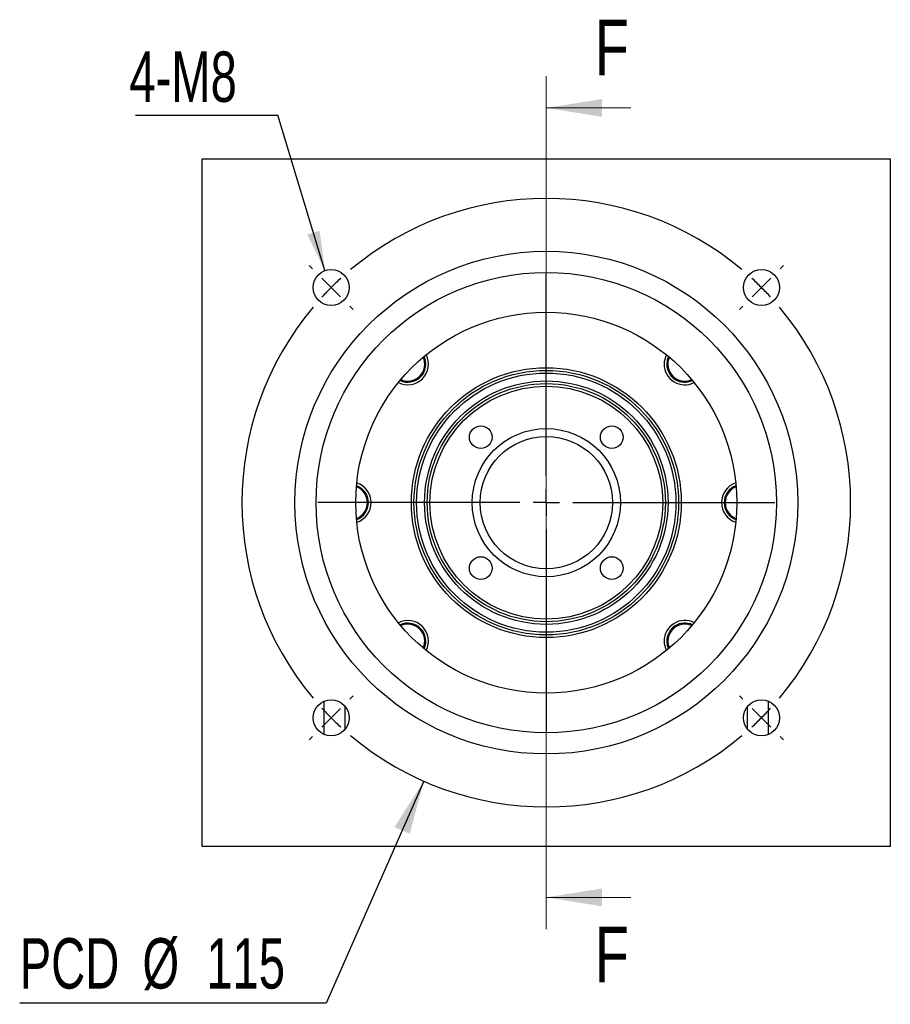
# Model space of a CAD drawing. Header units: millimetres. Extents: x 24 to 285, y 9 to 201.
# Tile 1 of 4: x 24 to 79, y 23 to 85. Entities that reach past the tile are written whole.
import ezdxf

# ---------------------------------------------------------------- set-up
doc = ezdxf.new("R2010")
doc.units = ezdxf.units.MM
doc.layers.add('圖層0', color=7, linetype='Continuous')
doc.styles.add('SLDTEXTSTYLE0', font='TXT', dxfattribs={"width": 0.7})
doc.styles.add('SLDTEXTSTYLE3', font='TXT', dxfattribs={"width": 0.75})
doc.dimstyles.new('SLDDIMSTYLE1', dxfattribs={"dimtxt": 3.389974, "dimasz": 2.5, "dimexe": 0, "dimexo": 0.0625, "dimgap": 0.847493, "dimtad": 0, "dimtih": 1, "dimtoh": 1, "dimlfac": 3, "dimrnd": 1e-09, "dimzin": 12, "dimdsep": 46, "dimtxsty": 'SLDTEXTSTYLE0', "dimsah": 1, "dimcen": 0, "dimadec": 0, "dimazin": 3, "dimtfac": 1, "dimtofl": 0, "dimtmove": 0, "dimatfit": 3, "dimfxl": 0, "dimfrac": 2, "dimtolj": 1, "dimtzin": 12, "dimarcsym": 0})
doc.dimstyles.new('SLDDIMSTYLE2', dxfattribs={"dimtxt": 0.18, "dimasz": 2.5, "dimexe": 0, "dimexo": 0.0625, "dimgap": 0, "dimtad": 0, "dimtih": 1, "dimtoh": 1, "dimdec": 0, "dimrnd": 1e-09, "dimzin": 0, "dimdsep": 46, "dimtxsty": 'Standard', "dimsah": 1, "dimcen": 0.09, "dimadec": 0, "dimazin": 0, "dimtfac": 2.5, "dimtdec": 0, "dimtofl": 0, "dimtmove": 0, "dimatfit": 3, "dimfxl": 0, "dimfrac": 2, "dimtolj": 1, "dimtzin": 0, "dimarcsym": 0})

# ---------------------------------------------------------------- blocks, each defined once
blk = doc.blocks.new('_D')
at = {"layer": '圖層0', "color": 7}
for p, q in [((49.659, 36.8), (43.51, 22.817)), ((43.51, 22.817), (24.207, 22.817))]:
    blk.add_line(p, q, dxfattribs=at)
blk.add_solid([(49.659, 36.8), (47.817, 33.907), (48.772, 33.487)], dxfattribs=at)
at = {"layer": '圖層0', "color": 7, "char_height": 3.175, "attachment_point": 1, "style": 'SLDTEXTSTYLE0'}
for s, insert in [('PCD', (24.207, 26.909)), ('%%c', (31.939, 26.909)), ('115', (35.96, 26.909))]:
    blk.add_mtext(s, dxfattribs=dict(at, insert=insert))
blk = doc.blocks.new('SW_NOTE_0')
at = {"layer": '圖層0', "color": 0}
blk.add_line((-8.965, 0), (0, 0), dxfattribs=at)
at = {"layer": '圖層0', "color": 0, "insert": (-9.363, 4.007), "char_height": 3.175, "attachment_point": 1, "style": 'SLDTEXTSTYLE0'}
blk.add_mtext('4-M8', dxfattribs=at)
blk = doc.blocks.new('SW_CENTERMARKSYMBOL_0')
at = {"layer": '圖層0', "color": 0}
for p, q in [((0, 1.667), (0, 14.386)), ((0, 0), (0, 0.833)), ((-1.667, 0), (-14.386, 0)), ((0, 0), (-0.833, 0)), ((0, 0), (0, -0.833)), ((0, 0), (0.833, 0)), ((1.667, 0), (14.386, 0)), ((0, -1.667), (0, -14.386))]:
    blk.add_line(p, q, dxfattribs=at)
blk = doc.blocks.new('SW_CENTERMARKSYMBOL_1')
at = {"layer": '圖層0', "color": 0}
for p, q in [((-28.284, 1.179), (-28.496, 1.391)), ((1.179, 1.179), (1.391, 1.391)), ((-13.553, -11.886), (-13.553, 0.833)), ((-27.106, 0), (-27.695, 0.589)), ((-27.106, 0), (-26.517, -0.589)), ((0, 0), (-0.589, -0.589)), ((0, 0), (0.589, 0.589)), ((-25.927, -1.179), (-25.715, -1.391)), ((-1.179, -1.179), (-1.391, -1.391)), ((-13.553, -13.553), (-13.553, -12.72)), ((-15.22, -13.553), (-27.939, -13.553)), ((-13.553, -13.553), (-14.386, -13.553)), ((-13.553, -13.553), (-13.553, -14.386)), ((-13.553, -13.553), (-12.72, -13.553)), ((-11.886, -13.553), (0.833, -13.553)), ((-13.553, -15.22), (-13.553, -27.939)), ((-25.927, -25.927), (-25.715, -25.715)), ((-1.179, -25.927), (-1.391, -25.715)), ((-27.106, -27.106), (-26.517, -26.517)), ((0, -27.106), (-0.589, -26.517)), ((-27.106, -27.106), (-27.695, -27.695)), ((0, -27.106), (0.589, -27.695)), ((-28.284, -28.284), (-28.496, -28.496)), ((1.179, -28.284), (1.391, -28.496))]:
    blk.add_line(p, q, dxfattribs=at)
for start, end in [(49.98224, 130.01776), (135, 137.49112), (132.50888, 135), (45, 47.49112), (42.50888, 45), (139.98224, 220.01776), (319.98224, 40.01776), (222.50888, 225), (315, 317.49112), (225, 227.49112), (312.50888, 315), (229.98224, 310.01776)]:
    blk.add_arc((-13.553, -13.553), 19.167, start, end, dxfattribs=at)

msp = doc.modelspace()

# ---------------------------------------------------------------- linework, layer by layer
at = {"color": 7, "linetype": 'Continuous', "lineweight": 18}
for p, q in [((57.3743, 81.2121), (57.3743, 27.4787)), ((62.6943, 79.2121), (57.3743, 79.2121)), ((62.6943, 29.4787), (57.3743, 29.4787))]:
    msp.add_line(p, q, dxfattribs=at)
at = {"color": 7, "linetype": 'Continuous', "lineweight": 25}
for p, q in [((35.7076, 76.012), (79.0409, 76.012)), ((35.7076, 32.6787), (35.7076, 76.012)), ((79.0409, 76.012), (79.0409, 32.6787)), ((44.7076, 40.0861), (44.7076, 41.499)), ((70.0409, 40.0861), (70.0409, 41.499)), ((79.0409, 32.6787), (35.7076, 32.6787))]:
    msp.add_line(p, q, dxfattribs=at)
at = {"color": 7, "linetype": 'Continuous', "lineweight": 25, "flags": 128}
for points in [[(65.0711, 63.5518), (64.9925, 63.3277), (64.9619, 63.0664)], [(64.9619, 45.6244), (64.9925, 45.363), (65.0711, 45.139)]]:
    msp.add_lwpolyline(points, dxfattribs=at)
at = {"color": 7, "linetype": 'Continuous', "lineweight": 25}
for centre, radius in [((57.3743, 54.3454), 15.8333), ((43.8214, 67.8983), 1.1333), ((70.9271, 67.8983), 1.1333), ((57.3743, 54.3454), 14.5), ((57.3743, 54.3454), 12), ((57.3743, 54.3454), 8.5), ((57.3743, 54.3454), 8.3333), ((57.3743, 54.3454), 8.1667), ((57.3743, 54.3454), 7.6667), ((57.3743, 54.3454), 7.5), ((57.3743, 54.3454), 7.3333), ((53.2495, 58.4702), 0.7167), ((57.3743, 54.3454), 4.6667), ((61.499, 58.4702), 0.7167), ((57.3743, 54.3454), 4.1667), ((53.2495, 50.2206), 0.7167), ((61.499, 50.2206), 0.7167), ((43.8214, 40.7925), 1.1333), ((70.9271, 40.7925), 1.1333)]:
    msp.add_circle(centre, radius, dxfattribs=at)
for centre, radius, start, end in [((48.6533, 63.0664), 1.3, 242.797151, 27.202849), ((48.6533, 63.0664), 1.1333, 244.638775, 25.824058), ((48.6533, 63.0664), 1.0667, 245.58033, 24.41967), ((66.0952, 63.0664), 1.3, 152.797151, 180), ((66.0952, 63.0664), 1.0667, 155.58033, 294.41967), ((66.0952, 63.0664), 1.3, 180, 297.202849), ((66.0952, 63.0664), 1.1333, 180, 295.361225), ((45.0409, 54.3454), 1.1333, 289.638775, 71.257209), ((45.0409, 54.3454), 1.0667, 290.58033, 69.41967), ((45.0409, 54.3454), 1.3, 287.797151, 72.202849), ((69.7076, 54.3454), 1.3, 107.797151, 180), ((69.7076, 54.3454), 1.1333, 109.638775, 180), ((69.7076, 54.3454), 1.0667, 110.58033, 249.41967), ((69.7076, 54.3454), 1.3, 180, 252.202849), ((69.7076, 54.3454), 1.1333, 180, 250.361225), ((48.6533, 45.6244), 1.3, 332.797151, 117.202849), ((48.6533, 45.6244), 1.1333, 334.638775, 115.361225), ((48.6533, 45.6244), 1.0667, 335.58033, 114.41967), ((66.0952, 45.6244), 1.3, 62.797151, 180), ((66.0952, 45.6244), 1.1333, 64.638775, 180), ((66.0952, 45.6244), 1.0667, 65.58033, 204.41967), ((66.0952, 45.6244), 1.3, 180, 207.202849)]:
    msp.add_arc(centre, radius, start, end, dxfattribs=at)
for points in [[(43.3743, 39.7511), (43.3743, 39.917), (43.3743, 40.0837), (43.3743, 40.3417), (43.3743, 40.4294), (43.3743, 40.5645), (43.3743, 40.6101), (43.3743, 40.7036), (43.3743, 40.7514), (43.3743, 40.8455), (43.3743, 40.8922), (43.3743, 40.9851), (43.3743, 41.0313), (43.3743, 41.1657), (43.3743, 41.2516), (43.3743, 41.5057), (43.3743, 41.6701), (43.3743, 41.8339)], [(71.3743, 39.7511), (71.3743, 39.917), (71.3743, 40.0837), (71.3743, 40.3417), (71.3743, 40.4294), (71.3743, 40.5645), (71.3743, 40.6101), (71.3743, 40.7036), (71.3743, 40.7514), (71.3743, 40.8455), (71.3743, 40.8922), (71.3743, 40.9851), (71.3743, 41.0313), (71.3743, 41.1657), (71.3743, 41.2516), (71.3743, 41.5057), (71.3743, 41.6701), (71.3743, 41.8339)]]:
    msp.add_open_spline(points, degree=3, knots=[0, 0, 0, 0, 0.25, 0.25, 0.375, 0.375, 0.4375, 0.4375, 0.5, 0.5, 0.5625, 0.5625, 0.625, 0.625, 0.75, 0.75, 1, 1, 1, 1], dxfattribs=at)
at = {"color": 7, "linetype": 'Continuous', "lineweight": 18}
for points in [[(57.3743, 79.2121), (60.8743, 78.6521), (60.8743, 79.7721)], [(57.3743, 29.4787), (60.8743, 28.9187), (60.8743, 30.0387)]]:
    msp.add_solid(points, dxfattribs=at)

# ---------------------------------------------------------------- block references
at = {"layer": '圖層0', "color": 7}
for name, p in [('SW_NOTE_0', (40.4752, 78.759)), ('SW_CENTERMARKSYMBOL_1', (70.9271, 67.8983)), ('SW_CENTERMARKSYMBOL_0', (57.3743, 54.3454))]:
    msp.add_blockref(name, p, dxfattribs=at)

# ---------------------------------------------------------------- texts
at = {"color": 7, "linetype": 'Continuous', "char_height": 3.5, "attachment_point": 1, "style": 'SLDTEXTSTYLE3'}
for insert in [(60.4317, 84.7697), (60.4317, 27.628)]:
    msp.add_mtext('F', dxfattribs=dict(at, insert=insert))

# ---------------------------------------------------------------- dimensions: what is measured, and where the dimension line sits
at = {"layer": '圖層0', "color": 7}
dim = msp.add_diameter_dim_2p(p1=(65.0896, 71.8906), p2=(49.6589, 36.8002), text='PCD<>', dimstyle='SLDDIMSTYLE1', dxfattribs=at)
dim.commit()
dim.dimension.update_dxf_attribs({"geometry": '_D', "text_midpoint": (33.0647, 25.3537), "dimtype": 163})

# ---------------------------------------------------------------- leaders
msp.add_leader([(43.431, 68.9622), (40.4752, 78.759)], dimstyle='SLDDIMSTYLE2', dxfattribs=at)

doc.saveas('drawing.dxf')
